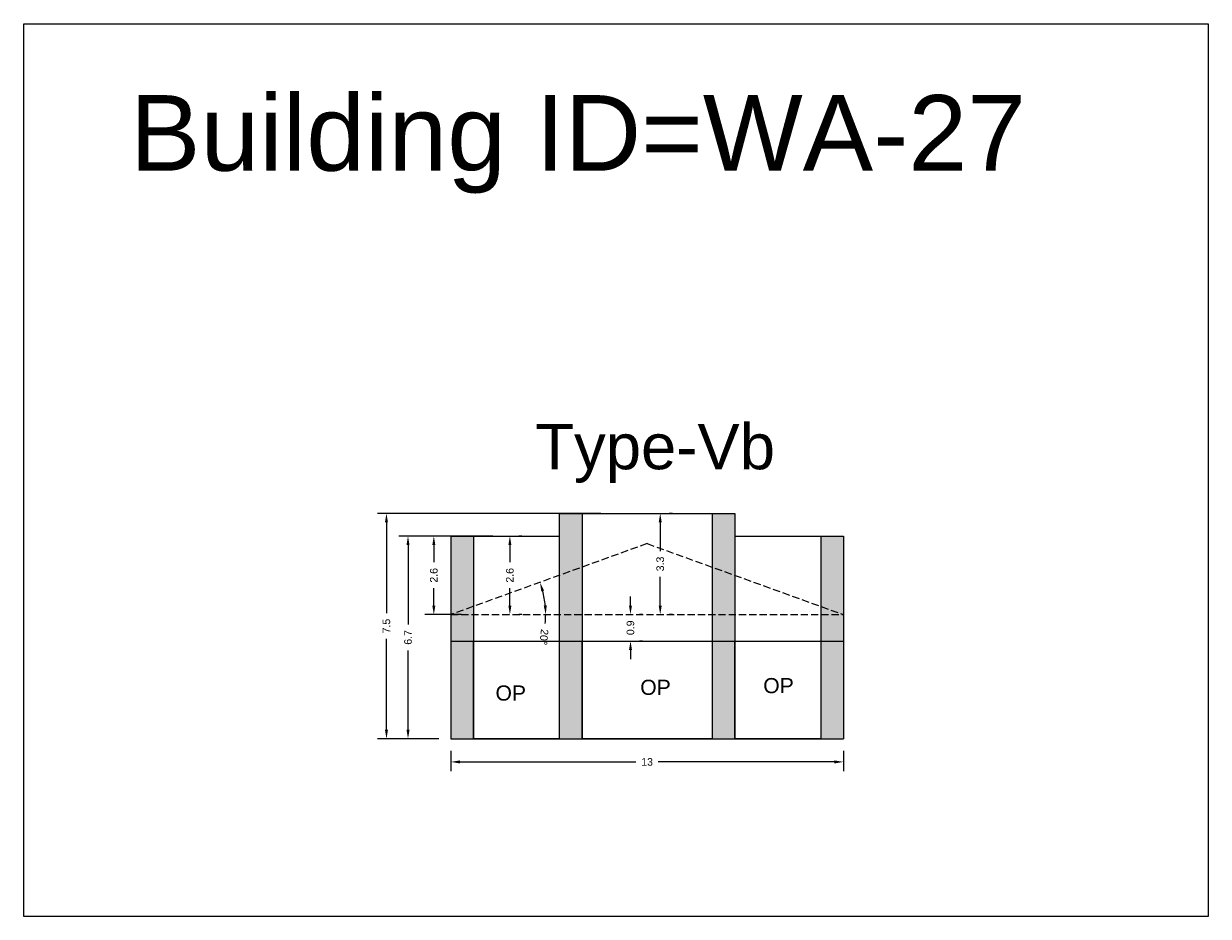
# Model space of a CAD drawing. Header units: metres. Extents: x 3416649 to 3417136, y -6712926 to -6712690.
# Tile 31 of 46: x 3416922 to 3416961, y -6712828 to -6712798. Entities that reach past the tile are written whole.
import ezdxf

# ---------------------------------------------------------------- set-up
doc = ezdxf.new("R2010")
doc.units = ezdxf.units.M
doc.linetypes.add('ACAD_ISO02W100', pattern=[15, 12, -3])
doc.layers.add('Dotted', color=7, linetype='ACAD_ISO02W100', plot=False)
doc.styles.get("Standard").update_dxf_attribs({"font": 'arial.ttf'})
doc.dimstyles.new('ISO-25', dxfattribs={"dimtxt": 0.25, "dimasz": 0.3, "dimexe": 0.3, "dimexo": 0.4, "dimgap": 0.2, "dimtad": 0, "dimdec": 1, "dimdsep": 46, "dimtxsty": 'Standard', "dimcen": 2.5, "dimadec": 0, "dimazin": 0, "dimtfac": 1, "dimtdec": 1, "dimtmove": 0, "dimatfit": 3, "dimfxl": 1, "dimarcsym": 0})

# ---------------------------------------------------------------- blocks, each defined once
blk = doc.blocks.new('*D214')
at = {"color": 0, "lineweight": -2, "transparency": 16777216}
for p, q in [((3416941.887, -6712817.568), (3416941.887, -6712817.268)), ((3416941.887, -6712817.868), (3416941.887, -6712817.877)), ((3416942.287, -6712817.868), (3416942.187, -6712817.868)), ((3416941.887, -6712818.741), (3416941.887, -6712818.732)), ((3416942.287, -6712818.741), (3416942.187, -6712818.741)), ((3416941.887, -6712819.041), (3416941.887, -6712819.341))]:
    blk.add_line(p, q, dxfattribs=at)
at = {"color": 0, "transparency": 16777216}
for points in [[(3416941.837, -6712817.568), (3416941.937, -6712817.568), (3416941.887, -6712817.868)], [(3416941.837, -6712819.041), (3416941.937, -6712819.041), (3416941.887, -6712818.741)]]:
    blk.add_solid(points, dxfattribs=at)
at = {"layer": 'Defpoints', "color": 0, "transparency": 16777216}
for p in [(3416941.887, -6712817.868), (3416941.887, -6712817.868), (3416941.887, -6712818.741)]:
    blk.add_point(p, dxfattribs=at)
at = {"color": 0, "transparency": 16777216, "insert": (3416941.887, -6712818.304), "char_height": 0.25, "attachment_point": 5, "rotation": 90}
blk.add_mtext('0.9', dxfattribs=at)
blk = doc.blocks.new('*D215')
at = {"color": 0, "lineweight": -2, "transparency": 16777216}
for start, end in [(5.4846, 14.4005), (354.5154, 360)]:
    blk.add_arc((3416935.951, -6712817.868), 3.135, start, end, dxfattribs=at)
at = {"color": 0, "transparency": 16777216}
for points in [[(3416938.94, -6712817.103), (3416939.035, -6712817.073), (3416938.899, -6712816.801)], [(3416939.122, -6712817.565), (3416939.022, -6712817.57), (3416939.086, -6712817.868)]]:
    blk.add_solid(points, dxfattribs=at)
at = {"layer": 'Defpoints', "color": 0, "transparency": 16777216}
for p in [(3416942.436, -6712815.522), (3416939.003, -6712817.149), (3416935.951, -6712817.868), (3416935.951, -6712817.868), (3416948.921, -6712817.868)]:
    blk.add_point(p, dxfattribs=at)
at = {"color": 0, "transparency": 16777216, "insert": (3416939.029, -6712818.612), "char_height": 0.25, "attachment_point": 5, "rotation": 264.5154}
blk.add_mtext('20°', dxfattribs=at)
blk = doc.blocks.new('*D216')
at = {"color": 0, "lineweight": -2, "transparency": 16777216}
for p, q in [((3416935.951, -6712822.372), (3416935.951, -6712823.038)), ((3416948.921, -6712822.372), (3416948.921, -6712823.038)), ((3416936.251, -6712822.738), (3416942.069, -6712822.738)), ((3416948.621, -6712822.738), (3416942.803, -6712822.738))]:
    blk.add_line(p, q, dxfattribs=at)
at = {"color": 0, "transparency": 16777216}
for points in [[(3416936.251, -6712822.688), (3416936.251, -6712822.788), (3416935.951, -6712822.738)], [(3416948.621, -6712822.688), (3416948.621, -6712822.788), (3416948.921, -6712822.738)]]:
    blk.add_solid(points, dxfattribs=at)
at = {"layer": 'Defpoints', "color": 0, "transparency": 16777216}
for p in [(3416935.951, -6712821.972), (3416948.921, -6712821.972), (3416948.921, -6712822.738)]:
    blk.add_point(p, dxfattribs=at)
at = {"color": 0, "transparency": 16777216, "insert": (3416942.436, -6712822.738), "char_height": 0.25, "attachment_point": 5}
blk.add_mtext('13', dxfattribs=at)
blk = doc.blocks.new('*D217')
at = {"color": 0, "lineweight": -2, "transparency": 16777216}
for p, q in [((3416937.343, -6712815.272), (3416934.238, -6712815.272)), ((3416934.538, -6712815.572), (3416934.538, -6712818.194)), ((3416934.538, -6712821.672), (3416934.538, -6712819.05)), ((3416935.551, -6712821.972), (3416934.238, -6712821.972))]:
    blk.add_line(p, q, dxfattribs=at)
at = {"color": 0, "transparency": 16777216}
for points in [[(3416934.488, -6712815.572), (3416934.588, -6712815.572), (3416934.538, -6712815.272)], [(3416934.488, -6712821.672), (3416934.588, -6712821.672), (3416934.538, -6712821.972)]]:
    blk.add_solid(points, dxfattribs=at)
at = {"layer": 'Defpoints', "color": 0, "transparency": 16777216}
for p in [(3416934.538, -6712815.272), (3416937.743, -6712815.272), (3416935.951, -6712821.972)]:
    blk.add_point(p, dxfattribs=at)
at = {"color": 0, "transparency": 16777216, "insert": (3416934.538, -6712818.622), "char_height": 0.25, "attachment_point": 5, "rotation": 90}
blk.add_mtext('6.7', dxfattribs=at)
blk = doc.blocks.new('*D218')
at = {"color": 0, "lineweight": -2, "transparency": 16777216}
for p, q in [((3416940.906, -6712814.522), (3416933.526, -6712814.522)), ((3416933.826, -6712814.822), (3416933.826, -6712817.819)), ((3416933.826, -6712821.672), (3416933.826, -6712818.674)), ((3416935.551, -6712821.972), (3416933.526, -6712821.972))]:
    blk.add_line(p, q, dxfattribs=at)
at = {"color": 0, "transparency": 16777216}
for points in [[(3416933.776, -6712814.822), (3416933.876, -6712814.822), (3416933.826, -6712814.522)], [(3416933.776, -6712821.672), (3416933.876, -6712821.672), (3416933.826, -6712821.972)]]:
    blk.add_solid(points, dxfattribs=at)
at = {"layer": 'Defpoints', "color": 0, "transparency": 16777216}
for p in [(3416933.826, -6712814.522), (3416941.306, -6712814.522), (3416935.951, -6712821.972)]:
    blk.add_point(p, dxfattribs=at)
at = {"color": 0, "transparency": 16777216, "insert": (3416933.826, -6712818.247), "char_height": 0.25, "attachment_point": 5, "rotation": 90}
blk.add_mtext('7.5', dxfattribs=at)
blk = doc.blocks.new('*D219')
at = {"color": 0, "lineweight": -2, "transparency": 16777216}
for p, q in [((3416942.87, -6712814.822), (3416942.87, -6712815.767)), ((3416943.27, -6712814.522), (3416943.17, -6712814.522)), ((3416942.87, -6712817.568), (3416942.87, -6712816.622)), ((3416943.27, -6712817.868), (3416943.17, -6712817.868))]:
    blk.add_line(p, q, dxfattribs=at)
at = {"color": 0, "transparency": 16777216}
for points in [[(3416942.82, -6712814.822), (3416942.92, -6712814.822), (3416942.87, -6712814.522)], [(3416942.82, -6712817.568), (3416942.92, -6712817.568), (3416942.87, -6712817.868)]]:
    blk.add_solid(points, dxfattribs=at)
at = {"layer": 'Defpoints', "color": 0, "transparency": 16777216}
for p in [(3416942.87, -6712814.522), (3416942.87, -6712814.522), (3416942.87, -6712817.868)]:
    blk.add_point(p, dxfattribs=at)
at = {"color": 0, "transparency": 16777216, "insert": (3416942.87, -6712816.195), "char_height": 0.25, "attachment_point": 5, "rotation": 90}
blk.add_mtext('3.3', dxfattribs=at)
blk = doc.blocks.new('*D220')
at = {"color": 0, "lineweight": -2, "transparency": 16777216}
for p, q in [((3416938.303, -6712815.272), (3416938.203, -6712815.272)), ((3416937.903, -6712815.572), (3416937.903, -6712816.14)), ((3416937.903, -6712817.568), (3416937.903, -6712816.999)), ((3416938.303, -6712817.868), (3416938.203, -6712817.868))]:
    blk.add_line(p, q, dxfattribs=at)
at = {"color": 0, "transparency": 16777216}
for points in [[(3416937.853, -6712815.572), (3416937.953, -6712815.572), (3416937.903, -6712815.272)], [(3416937.853, -6712817.568), (3416937.953, -6712817.568), (3416937.903, -6712817.868)]]:
    blk.add_solid(points, dxfattribs=at)
at = {"layer": 'Defpoints', "color": 0, "transparency": 16777216}
for p in [(3416937.903, -6712815.272), (3416937.903, -6712815.272), (3416937.903, -6712817.868)]:
    blk.add_point(p, dxfattribs=at)
at = {"color": 0, "transparency": 16777216, "insert": (3416937.903, -6712816.57), "char_height": 0.25, "attachment_point": 5, "rotation": 90}
blk.add_mtext('2.6', dxfattribs=at)
blk = doc.blocks.new('*D367')
at = {"color": 0, "lineweight": -2, "transparency": 16777216}
for p, q in [((3416936.301, -6712815.272), (3416935.091, -6712815.272)), ((3416935.391, -6712815.572), (3416935.391, -6712816.14)), ((3416935.391, -6712817.568), (3416935.391, -6712816.999)), ((3416936.301, -6712817.868), (3416935.091, -6712817.868))]:
    blk.add_line(p, q, dxfattribs=at)
at = {"color": 0, "transparency": 16777216}
for points in [[(3416935.341, -6712815.572), (3416935.441, -6712815.572), (3416935.391, -6712815.272)], [(3416935.341, -6712817.568), (3416935.441, -6712817.568), (3416935.391, -6712817.868)]]:
    blk.add_solid(points, dxfattribs=at)
at = {"layer": 'Defpoints', "color": 0, "transparency": 16777216}
for p in [(3416935.391, -6712815.272), (3416936.701, -6712815.272), (3416936.701, -6712817.868)]:
    blk.add_point(p, dxfattribs=at)
at = {"color": 0, "transparency": 16777216, "insert": (3416935.391, -6712816.57), "char_height": 0.25, "attachment_point": 5, "rotation": 90}
blk.add_mtext('2.6', dxfattribs=at)

msp = doc.modelspace()

# ---------------------------------------------------------------- hatches: boundary and pattern name
h = msp.add_hatch(color=256)
h.dxf.hatch_style = 1
h.paths.add_polyline_path([(3416936.701, -6712815.272), (3416935.951, -6712815.272), (3416935.951, -6712817.868), (3416936.701, -6712817.868)])
h.paths.add_polyline_path([(3416936.701, -6712817.868), (3416935.951, -6712817.868), (3416935.951, -6712818.741), (3416936.701, -6712818.741)])
h.paths.add_polyline_path([(3416936.701, -6712818.741), (3416935.951, -6712818.741), (3416935.951, -6712821.972), (3416936.701, -6712821.972)])
h.paths.add_polyline_path([(3416940.286, -6712814.522), (3416939.536, -6712814.522), (3416939.536, -6712817.868), (3416940.286, -6712817.868)])
h.paths.add_polyline_path([(3416940.286, -6712817.868), (3416939.536, -6712817.868), (3416939.536, -6712818.741), (3416940.286, -6712818.741)])
h.paths.add_polyline_path([(3416940.286, -6712818.741), (3416939.536, -6712818.741), (3416939.536, -6712821.972), (3416940.286, -6712821.972)])
h.paths.add_polyline_path([(3416945.336, -6712814.522), (3416944.586, -6712814.522), (3416944.586, -6712817.868), (3416945.336, -6712817.868)])
h.paths.add_polyline_path([(3416945.336, -6712817.868), (3416944.586, -6712817.868), (3416944.586, -6712818.741), (3416945.336, -6712818.741)])
h.paths.add_polyline_path([(3416945.336, -6712818.741), (3416944.586, -6712818.741), (3416944.586, -6712821.972), (3416945.336, -6712821.972)])
h.paths.add_polyline_path([(3416948.921, -6712815.272), (3416948.171, -6712815.272), (3416948.171, -6712817.868), (3416948.921, -6712817.868)])
h.paths.add_polyline_path([(3416948.921, -6712817.868), (3416948.171, -6712817.868), (3416948.171, -6712818.741), (3416948.921, -6712818.741)])
h.paths.add_polyline_path([(3416948.921, -6712818.741), (3416948.171, -6712818.741), (3416948.171, -6712821.972), (3416948.921, -6712821.972)])

# ---------------------------------------------------------------- linework, layer by layer
for points in [[(3416921.842, -6712798.335), (3416960.975, -6712798.335), (3416960.975, -6712827.842), (3416921.842, -6712827.842)], [(3416936.701, -6712818.741), (3416939.536, -6712818.741), (3416939.536, -6712821.972), (3416936.701, -6712821.972)], [(3416940.286, -6712818.741), (3416944.586, -6712818.741), (3416944.586, -6712821.972), (3416940.286, -6712821.972)], [(3416945.336, -6712818.741), (3416948.171, -6712818.741), (3416948.171, -6712821.972), (3416945.336, -6712821.972)]]:
    msp.add_lwpolyline(points, close=True)
for points in [[(3416939.536, -6712814.522), (3416945.336, -6712814.522)], [(3416939.536, -6712814.522), (3416939.536, -6712821.972)], [(3416940.286, -6712814.522), (3416940.286, -6712821.972)], [(3416944.586, -6712814.522), (3416944.586, -6712821.972)], [(3416945.336, -6712814.522), (3416945.336, -6712821.972)], [(3416935.951, -6712815.272), (3416935.951, -6712821.972)], [(3416935.951, -6712815.272), (3416939.536, -6712815.272)], [(3416936.701, -6712815.272), (3416936.701, -6712821.972)], [(3416945.336, -6712815.272), (3416948.921, -6712815.272)], [(3416948.171, -6712815.272), (3416948.171, -6712821.972)], [(3416948.921, -6712815.272), (3416948.921, -6712821.972)], [(3416935.951, -6712818.741), (3416948.921, -6712818.741)], [(3416935.951, -6712821.972), (3416948.921, -6712821.972)]]:
    msp.add_lwpolyline(points)
at = {"layer": 'Dotted', "ltscale": 0.02}
for points in [[(3416942.436, -6712815.522), (3416935.951, -6712817.868)], [(3416942.436, -6712815.522), (3416948.921, -6712817.868)], [(3416935.951, -6712817.868), (3416948.921, -6712817.868)]]:
    msp.add_lwpolyline(points, dxfattribs=at)

# ---------------------------------------------------------------- texts
at = {"attachment_point": 1}
for s, heights, insert, char_height in [('Building ID=WA-27', [0.517], (3416925.352, -6712800.695), 2.5), ('Type-Vb ', [0.517], (3416938.743, -6712811.563), 1.5), ('OP', [0], (3416946.273, -6712819.965), 0.5), ('OP', [0], (3416937.427, -6712820.21), 0.5), ('OP', [0], (3416942.209, -6712820.021), 0.5)]:
    msp.add_mtext_dynamic_manual_height_columns(s, width=67.86454, gutter_width=12.5, heights=heights, dxfattribs=dict(at, insert=insert, char_height=char_height))

# ---------------------------------------------------------------- dimensions: what is measured, and where the dimension line sits
for base, p1, p2, picture, middle in [((3416933.825610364, -6712814.521892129), (3416935.950966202, -6712821.971892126), (3416941.305982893, -6712814.521892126), '*D218', (3416933.825610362, -6712818.246892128)), ((3416942.87, -6712814.522), (3416942.87, -6712817.868), (3416942.87, -6712814.522), '*D219', (3416942.87, -6712816.195)), ((3416934.538, -6712815.272), (3416935.951, -6712821.972), (3416937.743, -6712815.272), '*D217', (3416934.538, -6712818.622)), ((3416935.391, -6712815.272), (3416936.701, -6712817.868), (3416936.701, -6712815.272), '*D367', (3416935.391, -6712816.57)), ((3416937.903, -6712815.272), (3416937.903, -6712817.868), (3416937.903, -6712815.272), '*D220', (3416937.903, -6712816.57)), ((3416941.887, -6712817.868), (3416941.887, -6712818.741), (3416941.887, -6712817.868), '*D214', (3416941.887, -6712818.304))]:
    dim = msp.add_linear_dim(base=base, p1=p1, p2=p2, angle=90, dimstyle='ISO-25')
    dim.commit()
    dim.dimension.update_dxf_attribs({"geometry": picture, "text_midpoint": middle})
dim = msp.add_angular_dim_2l(base=(3416939.003, -6712817.149), line1=((3416942.436, -6712815.522), (3416935.951, -6712817.868)), line2=((3416935.951, -6712817.868), (3416948.921, -6712817.868)), dimstyle='ISO-25')
dim.commit()
dim.dimension.update_dxf_attribs({"geometry": '*D215', "text_midpoint": (3416939.029, -6712818.612)})
dim = msp.add_linear_dim(base=(3416948.921, -6712822.738), p1=(3416935.951, -6712821.972), p2=(3416948.921, -6712821.972), dimstyle='ISO-25')
dim.commit()
dim.dimension.update_dxf_attribs({"geometry": '*D216', "text_midpoint": (3416942.436, -6712822.738)})

doc.saveas('drawing.dxf')
